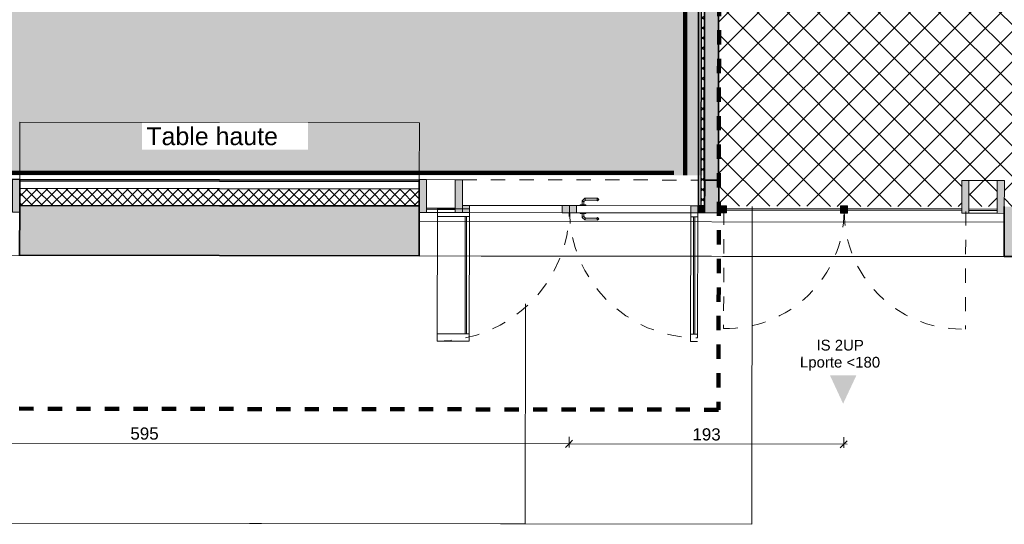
# Model space of a CAD drawing. Header units: metres. Extents: x 107 to 154, y -7 to 138.
# Tile 7 of 62: x 127.83 to 134.73, y 100.36 to 103.9. Entities that reach past the tile are written whole.
import ezdxf

# ---------------------------------------------------------------- set-up
doc = ezdxf.new("R2010")
doc.units = ezdxf.units.M
for name, pattern in [('Caché', [0.003, 0.002, -0.001]), ('Centre', [0.0125, 0.0025, -0.001875, 0.00625, -0.001875]), ('Tiret', [0.0025, 0.00125, -0.00125])]:
    doc.linetypes.add(name, pattern=pattern)
for name, color, linetype, lineweight in [('A-ANNO-DIMS', 7, 'Continuous', 20), ('A-ANNO-DIMS-50', 7, 'Continuous', 20), ('A-DETL-GENF', 7, 'Continuous', 18), ('A-DETL-HDLN', 7, 'Caché', 18), ('A-DETL-THIN', 7, 'Continuous', 18), ('A-DOOR', 7, 'Continuous', 18), ('A-FLOR', 7, 'Continuous', 18), ('A-GLAZ-CURT', 7, 'Continuous', 18), ('A-GLAZ-CWMG', 7, 'Continuous', 18), ('A-WALL', 7, 'Continuous', 18), ('C-TOPO', 7, 'Continuous', 18), ('G-ANNO-TEXT', 7, 'Continuous', 20), ('I-WALL', 7, 'Continuous', 18)]:
    doc.layers.add(name, color=color, linetype=linetype, lineweight=lineweight)
doc.layers.add('A-AREA', color=9, linetype='Tiret', lineweight=18, true_color=0x808080)
doc.layers.add('A-DETL', color=7, linetype='Continuous', lineweight=18, true_color=0x00a600)
doc.layers.add('A-WALL-PATT', color=7, linetype='Continuous', true_color=0x2a2a2a)
doc.styles.add('Arial_2', font='arial.ttf', dxfattribs={"height": 0.125})
doc.styles.add('Arial_4', font='arial.ttf', dxfattribs={"height": 0.075})
doc.styles.add('Arial_5', font='arial.ttf', dxfattribs={"height": 0.085})
doc.dimstyles.new('GRZRIG_Cotes_linéaires_-Arial_1_7_rouge', dxfattribs={"dimscale": 0.3048, "dimtxt": 0.086722, "dimasz": 0.164042, "dimexe": 0.082021, "dimexo": 0.0625, "dimgap": 8.2021e-05, "dimtad": 1, "dimdec": 0, "dimlfac": 100, "dimzin": 0, "dimdsep": 46, "dimtxsty": 'Arial_5', "dimblk1": 'OBLIQUE', "dimblk2": 'OBLIQUE', "dimsah": 1, "dimcen": 0.09, "dimdle": 0.082021, "dimazin": 0, "dimtfac": 1, "dimtdec": 4, "dimtix": 1, "dimtmove": 0, "dimatfit": 3, "dimfxl": 0.164042, "dimfxlon": 1, "dimtvp": 1, "dimtolj": 1, "dimtzin": 0, "dimarcsym": 2})
pattern_1 = [(45, (0, 0), (-0.035355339, 0.035355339), []), (135, (0, 0), (-0.035355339, -0.035355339), [])]

# ---------------------------------------------------------------- blocks, each defined once
blk = doc.blocks.new('Meneau rectangulaire - 50x180-4026080-DCE-R-1 Proj 50')
at = {"layer": 'A-GLAZ-CWMG', "true_color": 0x2a2a2a}
blk.add_hatch(color=250, dxfattribs=at).paths.add_polyline_path([(0, -0.025), (0, 0.205), (-0.05, 0.205), (-0.05, -0.025)])
at = {"layer": 'A-GLAZ-CWMG'}
for p, q in [((0, 0.205), (-0.05, 0.205)), ((-0.05, 0.205), (-0.05, -0.025)), ((0, -0.025), (0, 0.205)), ((-0.05, -0.025), (0, -0.025))]:
    blk.add_line(p, q, dxfattribs=at)
blk = doc.blocks.new('Meneau rectangulaire - 50x180-4026833-DCE-R-1 Proj 50')
at = {"layer": 'A-GLAZ-CWMG', "true_color": 0x2a2a2a}
blk.add_hatch(color=250, dxfattribs=at).paths.add_polyline_path([(0, -0.025), (0, 0.205), (-0.05, 0.205), (-0.05, -0.025)])
at = {"layer": 'A-GLAZ-CWMG'}
for p, q in [((0, 0.205), (-0.05, 0.205)), ((-0.05, 0.205), (-0.05, -0.025)), ((0, -0.025), (0, 0.205)), ((-0.05, -0.025), (0, -0.025))]:
    blk.add_line(p, q, dxfattribs=at)
blk = doc.blocks.new('Panneau système - Vitré-4026799-DCE-R-1 Proj 50')
at = {"layer": 'A-GLAZ-CURT', "true_color": 0x2a2a2a}
blk.add_hatch(color=250, dxfattribs=at).paths.add_polyline_path([(-0.0989, 0.005), (-0.0989, -0.005), (0.0989, -0.005), (0.0989, 0.005)])
at = {"layer": 'A-GLAZ-CURT'}
for p, q in [((0.0989, 0.005), (-0.0989, 0.005)), ((-0.0989, 0.005), (-0.0989, -0.005)), ((0.0989, -0.005), (0.0989, 0.005)), ((-0.0989, -0.005), (0.0989, -0.005))]:
    blk.add_line(p, q, dxfattribs=at)
blk = doc.blocks.new('Meneau rectangulaire - 50x180-4026814-DCE-R-1 Proj 50')
at = {"layer": 'A-GLAZ-CWMG'}
for p, q in [((134.4845, 102.7712), (134.6822, 102.771)), ((134.6819, 102.541), (134.4842, 102.5412))]:
    blk.add_line(p, q, dxfattribs=at)
blk = doc.blocks.new('Panneau système - Vitré-4026011-DCE-R-1 Proj 50')
at = {"layer": 'A-GLAZ-CURT', "true_color": 0x2a2a2a}
blk.add_hatch(color=250, dxfattribs=at).paths.add_polyline_path([(-0.4, 0.005), (-0.4, -0.005), (0.4, -0.005), (0.4, 0.005), (0.0294, 0.005)])
at = {"layer": 'A-GLAZ-CURT'}
for p, q in [((0.4, 0.005), (-0.4, 0.005)), ((-0.4, 0.005), (-0.4, -0.005)), ((0.4, -0.005), (0.4, 0.005)), ((-0.4, -0.005), (0.4, -0.005))]:
    blk.add_line(p, q, dxfattribs=at)
blk = doc.blocks.new('Meneau rectangulaire - 50x50-3250600-DCE-R-1 Proj 50')
at = {"layer": 'A-GLAZ-CWMG', "true_color": 0x2a2a2a}
blk.add_hatch(color=250, dxfattribs=at).paths.add_polyline_path([(-0.025, -0.025), (-0.025, 0.025), (0.025, 0.025), (0.025, -0.025)])
at = {"layer": 'A-GLAZ-CWMG'}
for p, q in [((-0.025, 0.025), (0.025, 0.025)), ((-0.025, -0.025), (-0.025, 0.025)), ((0.025, 0.025), (0.025, -0.025)), ((0.025, -0.025), (-0.025, -0.025))]:
    blk.add_line(p, q, dxfattribs=at)
blk = doc.blocks.new('Meneau rectangulaire - 180 x100-4295281-DCE-R-1 Proj 50')
at = {"layer": 'A-GLAZ-CWMG', "true_color": 0x2a2a2a}
blk.add_hatch(color=250, dxfattribs=at).paths.add_polyline_path([(-0.05, -0.025), (-0.05, 0.205), (0.05, 0.205), (0.05, -0.025)])
at = {"layer": 'A-GLAZ-CWMG'}
for p, q in [((-0.05, 0.205), (0.05, 0.205)), ((-0.05, -0.025), (-0.05, 0.205)), ((0.05, 0.205), (0.05, -0.025)), ((0.05, -0.025), (-0.05, -0.025))]:
    blk.add_line(p, q, dxfattribs=at)
blk = doc.blocks.new('OMD_1PV 2V - PV 2V 90_90-4074773-DCE-R-1 Proj 50')
at = {"layer": 'A-DOOR', "true_color": 0x2a2a2a}
h = blk.add_hatch(color=250, dxfattribs=at)
h.paths.add_polyline_path([(-0.825, 0.025), (-0.8249, -0.025), (-0.775, -0.0249), (-0.775, 0.025)])
h.paths.add_polyline_path([(0.025, 0.025), (0.0251, -0.025), (0.075, -0.025), (0.0749, 0.025)])
h = blk.add_hatch(color=250, dxfattribs=at)
h.paths.add_polyline_path([(0.075, 0.025), (0.0751, -0.025), (0.125, -0.0249), (0.125, 0.025), (0.1126, 0.025)])
h.paths.add_polyline_path([(0.775, 0.025), (0.7751, -0.025), (0.825, -0.025), (0.8247, 0.025)])
at = {"layer": 'A-DOOR'}
for p, q in [((-0.825, 0.925), (-0.775, 0.925)), ((-0.825, 0.9), (-0.825, 0)), ((-0.775, 0.925), (-0.775, 0)), ((0.775, 0), (0.775, 0.925)), ((0.775, 0.925), (1, 0.925)), ((1, 0.925), (1, 0)), ((-0.775, 0.875), (-0.825, 0.875)), ((-0.805, 0.875), (-0.805, 0.0525)), ((-0.795, 0.875), (-0.795, 0.0525)), ((1, 0.875), (0.775, 0.875)), ((0.795, 0.875), (0.795, 0.0525)), ((0.805, 0.875), (0.805, 0.0525)), ((-0.1225, 0.076), (-0.1314, 0.0671)), ((-0.0325, 0.076), (-0.1225, 0.076)), ((-0.014, 0.0575), (-0.0325, 0.076)), ((-0.775, 0.0525), (-0.825, 0.0525)), ((-0.775, 0.025), (-0.825, 0.025)), ((-0.775, 0.025), (-0.6262, 0.025)), ((-0.775, -0.025), (-0.775, 0.025)), ((-0.04, 0.025), (-0.775, 0.025)), ((-0.1314, 0.0671), (-0.1229, 0.0587)), ((-0.1176, 0.064), (-0.1229, 0.0587)), ((-0.0375, 0.064), (-0.1176, 0.064)), ((-0.04, 0.03), (0, 0.03)), ((-0.04, 0.03), (-0.04, 0.025)), ((0, 0.025), (-0.04, 0.025)), ((-0.026, 0.0525), (-0.0375, 0.064)), ((-0.026, 0.03), (-0.026, 0.0525)), ((-0.014, 0.03), (-0.014, 0.0575)), ((0, 0.025), (0, 0.03)), ((0.025, 0.025), (0, 0.025)), ((0.025, 0.025), (0.025, -0.025)), ((0.075, 0.025), (0.025, 0.025)), ((0.075, -0.025), (0.075, 0.025)), ((0.125, 0.025), (0.075, 0.025)), ((0.075, 0.025), (0.075, -0.025)), ((0.125, -0.025), (0.125, 0.025)), ((0.775, 0.025), (0.125, 0.025)), ((1, 0.0525), (0.775, 0.0525)), ((0.775, 0.025), (0.775, -0.025)), ((0.825, 0.025), (0.775, 0.025)), ((-0.825, -0.025), (-0.775, -0.025)), ((-0.775, -0.025), (-0.04, -0.025)), ((-0.1228, -0.0587), (-0.1313, -0.0672)), ((-0.1313, -0.0672), (-0.1225, -0.076)), ((-0.1175, -0.064), (-0.1228, -0.0587)), ((-0.0373, -0.064), (-0.1175, -0.064)), ((-0.04, -0.025), (0, -0.025)), ((-0.04, -0.03), (-0.04, -0.025)), ((0, -0.03), (-0.04, -0.03)), ((-0.026, -0.0527), (-0.0373, -0.064)), ((-0.0324, -0.076), (-0.014, -0.0577)), ((-0.026, -0.03), (-0.026, -0.0527)), ((-0.014, -0.0577), (-0.014, -0.03)), ((0, -0.03), (0, -0.025)), ((0, -0.025), (0.025, -0.025)), ((0.025, -0.025), (0.075, -0.025)), ((0.075, -0.025), (0.125, -0.025)), ((0.125, -0.025), (0.775, -0.025)), ((1, 0), (0.775, 0)), ((0.775, -0.025), (0.825, -0.025)), ((-0.1225, -0.076), (-0.0324, -0.076))]:
    blk.add_line(p, q, dxfattribs=at)
at = {"layer": 'A-DOOR', "linetype": 'Tiret'}
for centre, radius, start, end in [((-0.825, 0), 0.9, 360, 90), ((1, 0), 0.925, 90, 180)]:
    blk.add_arc(centre, radius, start, end, dxfattribs=at)
at = {"layer": 'A-DOOR'}
for points in [[(-0.1225, 0.076), (-0.122, 0.0747), (-0.1209, 0.072), (-0.1192, 0.0679), (-0.1181, 0.0653), (-0.1176, 0.064)], [(-0.0325, 0.076), (-0.033, 0.0747), (-0.0342, 0.072), (-0.0358, 0.0679), (-0.037, 0.0653), (-0.0375, 0.064)], [(-0.014, 0.0575), (-0.0153, 0.0569), (-0.018, 0.0558), (-0.022, 0.0541), (-0.0247, 0.053), (-0.026, 0.0525)], [(-0.1175, -0.064), (-0.1181, -0.0653), (-0.1192, -0.068), (-0.1209, -0.0721), (-0.122, -0.0747), (-0.1225, -0.076)], [(-0.0373, -0.064), (-0.0368, -0.0653), (-0.0357, -0.068), (-0.034, -0.0721), (-0.0329, -0.0747), (-0.0324, -0.076)], [(-0.026, -0.0527), (-0.0247, -0.0532), (-0.022, -0.0543), (-0.018, -0.056), (-0.0153, -0.0571), (-0.014, -0.0577)]]:
    blk.add_open_spline(points, degree=3, dxfattribs=at)
blk = doc.blocks.new('Meneau rectangulaire - 50x50-4035749-DCE-R-1 Proj 50')
at = {"layer": 'A-GLAZ-CWMG', "true_color": 0x2a2a2a}
blk.add_hatch(color=250, dxfattribs=at).paths.add_polyline_path([(-0.025, -0.025), (-0.025, 0.025), (0.025, 0.025), (0.025, -0.025)])
at = {"layer": 'A-GLAZ-CWMG'}
for p, q in [((-0.025, 0.025), (0.025, 0.025)), ((-0.025, -0.025), (-0.025, 0.025)), ((0.025, 0.025), (0.025, -0.025)), ((0.025, -0.025), (-0.025, -0.025))]:
    blk.add_line(p, q, dxfattribs=at)
blk = doc.blocks.new('Panneau système - Vitré-4046441-DCE-R-1 Proj 50')
at = {"layer": 'A-GLAZ-CURT', "true_color": 0x2a2a2a}
blk.add_hatch(color=250, dxfattribs=at).paths.add_polyline_path([(-0.1011, 0.005), (-0.1011, -0.005), (0.1011, -0.005), (0.1011, 0.005), (0.0415, 0.005)])
at = {"layer": 'A-GLAZ-CURT'}
for p, q in [((0.1011, 0.005), (-0.1011, 0.005)), ((-0.1011, 0.005), (-0.1011, -0.005)), ((0.1011, -0.005), (0.1011, 0.005)), ((-0.1011, -0.005), (0.1011, -0.005))]:
    blk.add_line(p, q, dxfattribs=at)
blk = doc.blocks.new('Meneau rectangulaire - 50x180-4026016-DCE-R-1 Proj 50')
at = {"layer": 'A-GLAZ-CWMG', "true_color": 0x2a2a2a}
blk.add_hatch(color=250, dxfattribs=at).paths.add_polyline_path([(-0.025, -0.025), (-0.025, 0.205), (0.025, 0.205), (0.025, -0.025)])
at = {"layer": 'A-GLAZ-CWMG'}
for p, q in [((-0.025, 0.205), (0.025, 0.205)), ((-0.025, -0.025), (-0.025, 0.205)), ((0.025, 0.205), (0.025, -0.025)), ((0.025, -0.025), (-0.025, -0.025))]:
    blk.add_line(p, q, dxfattribs=at)
blk = doc.blocks.new('Meneau rectangulaire - 50x180-4026775-DCE-R-1 Proj 50')
at = {"layer": 'A-GLAZ-CWMG'}
for p, q in [((130.6822, 102.7768), (130.8845, 102.7765)), ((130.8842, 102.5465), (130.6819, 102.5468))]:
    blk.add_line(p, q, dxfattribs=at)
blk = doc.blocks.new('Meneau rectangulaire - 50x180-4046443-DCE-R-1 Proj 50')
at = {"layer": 'A-GLAZ-CWMG', "true_color": 0x2a2a2a}
blk.add_hatch(color=250, dxfattribs=at).paths.add_polyline_path([(-0.05, -0.025), (-0.05, 0.205), (0, 0.205), (0, -0.025)])
at = {"layer": 'A-GLAZ-CWMG'}
for p, q in [((-0.05, 0.205), (0, 0.205)), ((-0.05, -0.025), (-0.05, 0.205)), ((0, 0.205), (0, -0.025)), ((0, -0.025), (-0.05, -0.025))]:
    blk.add_line(p, q, dxfattribs=at)
blk = doc.blocks.new('Meneau rectangulaire - 50x50-4038580-DCE-R-1 Proj 50')
at = {"layer": 'A-GLAZ-CWMG', "true_color": 0x2a2a2a}
blk.add_hatch(color=250, dxfattribs=at).paths.add_polyline_path([(-0.025, -0.025), (-0.025, 0.025), (0.025, 0.025), (0.025, -0.025)])
at = {"layer": 'A-GLAZ-CWMG'}
for p, q in [((-0.025, 0.025), (0.025, 0.025)), ((-0.025, -0.025), (-0.025, 0.025)), ((0.025, 0.025), (0.025, -0.025)), ((0.025, -0.025), (-0.025, -0.025))]:
    blk.add_line(p, q, dxfattribs=at)
blk = doc.blocks.new('DIMBLOCK2-DCE-R-1 Proj 50')
at = {"layer": 'A-ANNO-DIMS-50', "color": 1, "true_color": 0xff0000}
for p, q in [((131.6818, 100.9269), (131.6819, 100.9769)), ((131.6818, 100.9269), (131.7068, 100.9518)), ((133.6068, 100.9241), (133.6069, 100.9741)), ((133.6068, 100.9241), (133.6318, 100.949)), ((131.6818, 100.9269), (131.6568, 100.9019)), ((133.6318, 100.924), (131.6818, 100.9269)), ((131.6818, 100.9269), (131.6818, 100.9019)), ((133.6068, 100.9241), (133.5818, 100.8991)), ((133.6068, 100.9241), (133.6068, 100.8991))]:
    blk.add_line(p, q, dxfattribs=at)
at = {"layer": 'A-ANNO-DIMS-50', "color": 0, "insert": (132.5464, 101.036), "char_height": 0.085, "width": 0.23535, "attachment_point": 1, "rotation": 359.91587, "line_spacing_factor": 0.941778, "style": 'Arial_5'}
blk.add_mtext('193', dxfattribs=at)
blk = doc.blocks.new('_Oblique')
at = {"color": 0, "linetype": 'ByBlock', "lineweight": -2}
blk.add_line((-0.5, -0.5), (0.5, 0.5), dxfattribs=at)
blk = doc.blocks.new('DIMBLOCK3-DCE-R-1 Proj 50')
at = {"layer": 'A-ANNO-DIMS-50', "color": 1, "true_color": 0xff0000}
for p, q in [((125.7293, 100.9356), (125.7294, 100.9856)), ((125.7293, 100.9356), (125.7544, 100.9606)), ((131.6818, 100.9269), (131.6819, 100.9769)), ((131.6818, 100.9269), (131.7068, 100.9518)), ((125.7293, 100.9356), (125.7043, 100.9107)), ((131.6818, 100.9269), (125.7293, 100.9356)), ((125.7293, 100.9356), (125.7293, 100.9106)), ((131.6818, 100.9269), (131.6568, 100.9019)), ((131.6818, 100.9269), (131.6818, 100.9019))]:
    blk.add_line(p, q, dxfattribs=at)
at = {"layer": 'A-ANNO-DIMS-50', "color": 0, "insert": (128.6077, 101.0418), "char_height": 0.085, "width": 0.23535, "attachment_point": 1, "rotation": 359.91587, "line_spacing_factor": 0.941778, "style": 'Arial_5'}
blk.add_mtext('595', dxfattribs=at)

msp = doc.modelspace()

# ---------------------------------------------------------------- hatches: boundary and pattern name
at = {"layer": 'A-DETL-GENF', "true_color": 0x808080}
h = msp.add_hatch(dxfattribs=at)
h.set_pattern_fill('FP_14', color=8, style=0, pattern_type=2)
h.set_pattern_definition([(45, (0, 0), (-0.10606602, 0.10606602), []), (135, (0, 0), (-0.10606602, -0.10606602), [])])
h.paths.add_polyline_path([(139.4207, 102.5827), (139.4207, 105.8676), (136.4537, 105.8713), (136.4515, 105.0462), (136.2515, 105.0462), (136.2514, 104.9867), (136.1814, 104.9869), (136.1814, 105.0019), (136.1514, 105.0019), (136.1537, 106.0017), (136.1507, 106.0017), (136.1507, 106.0467), (136.1807, 106.0467), (136.1807, 106.0616), (136.2507, 106.0616), (136.2507, 106.0016), (139.4207, 105.9978), (139.4207, 107.2476), (137.6577, 107.2498), (137.6579, 107.4198), (139.4207, 107.4176), (139.4207, 108.6676), (138.0495, 108.6693), (136.7325, 107.501), (136.2525, 107.5016), (136.2525, 107.4916), (136.1825, 107.4916), (136.1825, 107.5066), (136.1525, 107.5067), (136.1526, 107.6017), (136.6952, 107.6016), (138.0453, 108.7993), (139.4207, 108.7977), (139.4207, 111.4677), (138.9479, 111.4682), (138.948, 111.5682), (139.4207, 111.5677), (139.4207, 114.6781), (145.2207, 114.6781), (145.2207, 117.0755), (144.2998, 117.0766), (144.2986, 116.0516), (144.7485, 116.0511), (144.7477, 115.3436), (144.7177, 115.3436), (144.7176, 115.3286), (144.6476, 115.3287), (144.6484, 115.9512), (144.1984, 115.9518), (144.2013, 118.2768), (144.6513, 118.2768), (144.6521, 118.8987), (144.7221, 118.8986), (144.7221, 118.8836), (144.7521, 118.8836), (144.7512, 118.1761), (144.3012, 118.1762), (144.2999, 117.1766), (145.2207, 117.1755), (145.2207, 119.8755), (144.8033, 119.876), (144.8032, 119.776), (144.7532, 119.776), (144.7531, 119.7286), (144.7231, 119.7286), (144.7231, 119.7136), (144.6531, 119.7137), (144.6531, 119.7762), (144.6032, 119.7763), (144.6035, 120.0763), (144.6535, 120.0763), (144.6536, 120.1387), (144.7236, 120.1386), (144.7236, 120.1236), (144.7536, 120.1236), (144.7535, 120.0761), (144.8035, 120.076), (144.8035, 119.976), (145.2207, 119.976), (145.2207, 122.6755), (144.3067, 122.6766), (144.3055, 121.6766), (144.7555, 121.6761), (144.7546, 120.9686), (144.7246, 120.9686), (144.7246, 120.9536), (144.6546, 120.9537), (144.6554, 121.5762), (144.2054, 121.5768), (144.2082, 123.8768), (144.6582, 123.8768), (144.6589, 124.4687), (144.7289, 124.4686), (144.7289, 124.4536), (144.7589, 124.4536), (144.7581, 123.7761), (144.3081, 123.7762), (144.3068, 122.7766), (145.2207, 122.7755), (145.2207, 125.5755), (144.8103, 125.576), (144.8101, 125.376), (144.7601, 125.376), (144.76, 125.2986), (144.73, 125.2986), (144.7299, 125.2836), (144.6599, 125.2837), (144.66, 125.3762), (144.4801, 125.3764), (144.4836, 128.2614), (144.0236, 128.262), (144.0237, 128.332), (144.0387, 128.332), (144.0387, 128.362), (144.0837, 128.362), (144.0838, 128.3919), (144.4838, 128.3919), (144.4872, 131.2114), (144.5172, 131.2114), (144.5173, 131.2564), (144.5473, 131.2564), (144.5473, 131.2713), (144.6173, 131.2713), (144.6173, 131.2263), (144.8173, 131.226), (144.817, 131.026), (144.617, 131.0263), (144.6104, 125.6763), (145.2207, 125.676), (145.2207, 134.4405), (145.0012, 134.4407), (145.0016, 134.4309), (145.0112, 134.4308), (145.0111, 134.4258), (144.9711, 134.4258), (144.9711, 134.3859), (145.0111, 134.3858), (145.0111, 134.3808), (144.9511, 134.3809), (144.9511, 134.4309), (144.6212, 134.4309), (144.6191, 132.7013), (144.5491, 132.7013), (144.5491, 132.7163), (144.5191, 132.7164), (144.5191, 132.7614), (144.4892, 132.7614), (144.4902, 133.6088), (143.6714, 132.792), (143.6448, 132.8187), (142.6322, 131.809), (142.659, 131.7821), (142.1473, 131.2717), (142.1449, 129.3368), (142.0749, 129.3369), (142.0749, 129.3519), (142.0449, 129.3519), (142.0449, 129.3969), (142.015, 129.3968), (142.015, 129.3945), (141.8225, 129.3947), (141.8226, 129.4647), (141.8376, 129.4647), (141.8376, 129.4947), (141.8826, 129.4946), (141.8826, 129.4646), (142.0151, 129.4646), (142.017, 131.0295), (141.817, 131.0297), (141.817, 131.0584), (140.6171, 131.0613), (140.6162, 130.3662), (140.5662, 130.3663), (140.5671, 131.0615), (139.8671, 131.0632), (139.8659, 130.1446), (139.7959, 130.1447), (139.7959, 130.1597), (139.7659, 130.1597), (139.766, 130.2047), (139.796, 130.2047), (139.7971, 131.0633), (138.9971, 131.0653), (138.9951, 129.4682), (139.7951, 129.4672), (139.7951, 129.4697), (139.7651, 129.4697), (139.7651, 129.5147), (139.7951, 129.5147), (139.7952, 129.5297), (139.8652, 129.5296), (139.8651, 129.4671), (140.9476, 129.4658), (140.9476, 129.4958), (140.9926, 129.4957), (140.9926, 129.4657), (141.0076, 129.4657), (141.0075, 129.3957), (138.995, 129.3982), (138.9949, 129.2807), (138.9249, 129.2808), (138.9249, 129.2958), (138.8949, 129.2958), (138.8949, 129.3408), (138.9249, 129.3408), (138.9249, 129.3983), (138.055, 129.3993), (138.0552, 129.5318), (138.1252, 129.5318), (138.1252, 129.5168), (138.1551, 129.5167), (138.1551, 129.4717), (138.1251, 129.4717), (138.1251, 129.4693), (138.9251, 129.4683), (138.9271, 131.0655), (138.1271, 131.0674), (138.126, 130.2068), (138.156, 130.2067), (138.1559, 130.1617), (138.1259, 130.1617), (138.1259, 130.1468), (138.0559, 130.1468), (138.0571, 131.0676), (136.6427, 131.0711), (136.6381, 128.4011), (138.9238, 128.3983), (138.9238, 128.4058), (138.8938, 128.4058), (138.8938, 128.4508), (138.9238, 128.4508), (138.9239, 128.4658), (138.9939, 128.4657), (138.9938, 128.3982), (142.0138, 128.3945), (142.0139, 128.462), (142.0439, 128.462), (142.0439, 128.5069), (142.0739, 128.5069), (142.0739, 128.5219), (142.1439, 128.5218), (142.1439, 128.3943), (142.5338, 128.3938), (142.5338, 128.3638), (142.5787, 128.3638), (142.5787, 128.3338), (142.5937, 128.3338), (142.5936, 128.2638), (142.1436, 128.2643), (142.1435, 128.2043), (142.0735, 128.2044), (142.0735, 128.2194), (142.0436, 128.2194), (142.0436, 128.2644), (136.6379, 128.2711), (136.628, 122.5136), (142.0065, 122.507), (142.007, 122.8845), (142.037, 122.8845), (142.037, 122.9294), (142.067, 122.9294), (142.067, 122.9444), (142.1371, 122.9443), (142.1358, 121.9243), (142.0658, 121.9244), (142.0658, 121.9394), (142.0358, 121.9394), (142.0358, 121.9844), (142.0059, 121.9845), (142.0059, 122.407), (136.6278, 122.4136), (136.6179, 116.6561), (142.0293, 116.6494), (142.0332, 119.7794), (141.8032, 119.7797), (141.8035, 120.0797), (142.0035, 120.0795), (142.004, 120.4345), (142.034, 120.4345), (142.034, 120.4794), (142.064, 120.4794), (142.064, 120.4944), (142.134, 120.4943), (142.1292, 116.5493), (136.6178, 116.5561), (136.6123, 113.3711), (137.2503, 113.3703), (137.2481, 111.5703), (137.448, 111.5701), (137.4479, 111.4701), (136.609, 111.4711), (136.608, 110.8861), (136.5883, 110.8861), (136.5833, 108.9951), (136.5844, 108.5859), (133.9222, 108.5928), (133.9208, 107.4306), (133.9191, 107.4306), (133.9152, 105.9307), (133.919, 105.9306), (133.9188, 105.8206), (132.731, 105.8221), (132.7307, 105.1787), (132.7296, 102.7738), (132.7345, 102.7738), (132.7345, 102.5938), (132.7843, 102.5937), (132.7843, 102.5908), (133.5843, 102.5898), (133.5843, 102.5926), (133.6343, 102.5925), (133.6343, 102.5898), (134.4343, 102.5888), (134.4345, 102.7713), (134.4845, 102.7712), (134.4845, 102.5887), (134.682, 102.5885), (134.6822, 102.771), (134.7322, 102.7709), (134.7322, 102.5884), (136.1451, 102.5867), (136.1476, 103.5419), (136.1776, 103.5419), (136.1777, 103.5569), (136.2477, 103.5567), (136.2477, 103.4967), (136.4475, 103.4962), (136.4451, 102.5863), (138.3415, 102.584)])
h.paths.add_polyline_path([(114.672, 102.618), (114.6771, 106.103), (111.8034, 106.1067), (108.3438, 106.1109), (108.3438, 106.1409), (108.2988, 106.141), (108.2988, 106.171), (108.2839, 106.171), (108.2839, 106.241), (109.2073, 106.2399), (109.2152, 111.6349), (109.2631, 111.6348), (109.2644, 112.7098), (109.2944, 112.7098), (109.2945, 112.7548), (109.3245, 112.7548), (109.3245, 112.7697), (109.3945, 112.7697), (109.3932, 111.6947), (109.5932, 111.6944), (109.5932, 111.6344), (114.6931, 111.6281), (114.6964, 114.2981), (109.5964, 114.3044), (109.5963, 114.2694), (109.3963, 114.2696), (109.3963, 114.1996), (109.3263, 114.1997), (109.3263, 114.2147), (109.2963, 114.2148), (109.2963, 114.2598), (109.2663, 114.2598), (109.268, 115.6173), (109.338, 115.6172), (109.338, 115.6022), (109.368, 115.6022), (109.368, 115.5572), (109.3979, 115.5571), (109.3966, 114.4696), (109.5966, 114.4694), (109.5966, 114.4344), (111.5465, 114.432), (111.5469, 114.732), (113.3569, 114.7298), (113.3569, 114.4298), (114.6965, 114.4281), (114.7171, 131.0981), (109.6171, 131.1044), (109.617, 131.0694), (109.417, 131.0696), (109.4136, 128.2396), (109.3836, 128.2396), (109.3835, 128.1947), (109.3535, 128.1947), (109.3535, 128.1797), (109.2835, 128.1798), (109.2871, 131.1048), (106.9471, 131.1072), (106.9453, 129.6927), (106.8753, 129.6928), (106.8753, 129.7078), (106.8454, 129.7079), (106.8454, 129.7529), (106.8154, 129.7529), (106.817, 131.0728), (106.617, 131.0731), (106.6173, 131.2731), (106.7673, 131.2731), (106.7698, 133.2929), (106.6099, 133.2928), (106.6099, 128.4381), (106.8138, 128.4378), (106.8143, 128.8179), (106.8443, 128.8179), (106.8443, 128.8629), (106.8743, 128.8629), (106.8743, 128.8778), (106.9443, 128.8777), (106.9423, 127.1927), (106.8723, 127.1928), (106.8723, 127.2078), (106.8423, 127.2079), (106.8423, 127.2529), (106.8123, 127.2529), (106.8136, 128.3078), (106.6099, 128.3078), (106.6105, 125.7231), (106.8105, 125.7228), (106.8112, 126.3179), (106.8412, 126.3179), (106.8412, 126.3629), (106.8712, 126.3629), (106.8712, 126.3778), (106.9413, 126.3777), (106.9388, 124.3927), (106.8688, 124.3928), (106.8688, 124.4078), (106.8388, 124.4079), (106.8388, 124.4529), (106.8089, 124.4529), (106.8101, 125.4228), (106.6101, 125.4231), (106.6099, 125.3957), (106.6099, 122.9231), (106.807, 122.9228), (106.8077, 123.5179), (106.8377, 123.5179), (106.8378, 123.5629), (106.8678, 123.5629), (106.8678, 123.5778), (106.9378, 123.5777), (106.9365, 122.5077), (106.6099, 122.5077), (106.6099, 117.3234), (106.9301, 117.3227), (106.929, 116.4027), (106.859, 116.4028), (106.859, 116.4178), (106.829, 116.4178), (106.829, 116.4628), (106.799, 116.4629), (106.7997, 117.0232), (106.6099, 117.0232), (106.6099, 111.6981), (106.7932, 111.6979), (106.7939, 112.2729), (106.8239, 112.2729), (106.8239, 112.3179), (106.8539, 112.3179), (106.8539, 112.3328), (106.924, 112.3328), (106.9181, 107.5477), (106.8481, 107.5478), (106.8481, 107.5628), (106.8181, 107.5629), (106.8181, 107.6079), (106.7881, 107.6079), (106.7929, 111.4479), (106.6099, 111.4479), (106.6099, 106.0731), (106.7862, 106.0729), (106.787, 106.6729), (106.817, 106.6729), (106.817, 106.7179), (106.847, 106.7179), (106.847, 106.7328), (106.9171, 106.7327), (106.917, 106.2427), (107.4689, 106.242), (107.4689, 106.172), (107.4539, 106.172), (107.4538, 106.142), (107.4088, 106.142), (107.4088, 106.1121), (106.9163, 106.1127), (106.9162, 106.0179), (106.9135, 103.8302), (106.8435, 103.8303), (106.8435, 103.8453), (106.8135, 103.8453), (106.8135, 103.8903), (106.7835, 103.8904), (106.786, 105.8729), (106.6099, 105.8729), (106.6099, 102.625), (106.782, 102.6248), (106.7824, 102.9554), (106.8124, 102.9554), (106.8125, 103.0003), (106.8425, 103.0003), (106.8425, 103.0153), (106.9125, 103.0152), (106.9125, 102.6247), (113.8492, 102.6187)])
h.paths.add_polyline_path([(109.586, 105.8694), (109.386, 105.8697), (109.3864, 106.0697), (109.5862, 106.0694)])
h.paths.add_polyline_path([(138.0708, 106.0519), (138.0704, 106.0529), (138.0709, 106.0529)])
h.paths.add_polyline_path([(138.0723, 107.1919), (138.0719, 107.1929), (138.0723, 107.1929)])
h.paths.add_polyline_path([(137.198, 111.5704), (137.1981, 111.6204), (137.2081, 111.6204), (137.209, 112.3204), (137.199, 112.3204), (137.199, 112.3704), (136.6106, 112.3711), (136.6092, 111.5711), (137.0921, 111.5705)])
h.paths.add_polyline_path([(137.1991, 112.4704), (137.1992, 112.5204), (137.2092, 112.5204), (137.2101, 113.2204), (137.2001, 113.2204), (137.2001, 113.2704), (136.6121, 113.2711), (136.6107, 112.4711), (137.1491, 112.4705)])
h.paths.add_polyline_path([(113.2346, 112.8799), (110.3846, 112.8834), (110.3848, 113.0534), (112.619, 113.0507), (112.619, 113.048), (112.6304, 113.048), (112.6292, 113.0507), (113.2348, 113.0499)])
h.paths.add_polyline_path([(110.7937, 113.1028), (110.7933, 113.1039), (110.7937, 113.1039)])
h.paths.add_polyline_path([(106.925, 113.1478), (106.855, 113.1478), (106.855, 113.1628), (106.825, 113.1629), (106.825, 113.2079), (106.795, 113.2079), (106.7964, 114.3079), (106.7489, 114.3079), (106.7489, 114.3379), (106.7339, 114.3379), (106.734, 114.4079), (106.7965, 114.4079), (106.7979, 115.5279), (106.8279, 115.5279), (106.8279, 115.5728), (106.8579, 115.5728), (106.858, 115.5878), (106.928, 115.5877), (106.925, 113.1628)])
h.paths.add_polyline_path([(110.7951, 114.2428), (110.7947, 114.2439), (110.7951, 114.2439)])
h.paths.add_polyline_path([(113.3065, 114.4298), (113.3065, 114.6798), (111.5968, 114.6819), (111.5968, 114.4319), (112.9087, 114.4303)])
h.paths.add_polyline_path([(109.339, 116.4322), (109.269, 116.4323), (109.2777, 123.4973), (109.3477, 123.4972), (109.3477, 123.4822), (109.3777, 123.4822), (109.3777, 123.4372), (109.4076, 123.4371), (109.407, 122.9196), (109.607, 122.9194), (109.6066, 122.6194), (109.4066, 122.6196), (109.4001, 117.3196), (109.6001, 117.3194), (109.5997, 117.0194), (109.3997, 117.0196), (109.3991, 116.4921), (109.3691, 116.4921), (109.369, 116.4472), (109.339, 116.4472), (109.339, 116.4323)])
h.paths.add_polyline_path([(142.1381, 123.7593), (142.0681, 123.7594), (142.0681, 123.7744), (142.0381, 123.7744), (142.0381, 123.8194), (142.0081, 123.8195), (142.0101, 125.3795), (141.8101, 125.3797), (141.8104, 125.6797), (142.0104, 125.6795), (142.0117, 126.7145), (142.0417, 126.7145), (142.0418, 126.7594), (142.0718, 126.7594), (142.0718, 126.7744), (142.1418, 126.7743), (142.1381, 123.7744)])
h.paths.add_polyline_path([(109.3487, 124.3122), (109.2787, 124.3123), (109.2812, 126.3498), (109.3512, 126.3497), (109.3512, 126.3347), (109.3812, 126.3347), (109.3812, 126.2897), (109.4112, 126.2896), (109.4104, 125.7196), (109.6104, 125.7194), (109.6101, 125.4194), (109.4101, 125.4196), (109.4088, 124.3721), (109.3788, 124.3721), (109.3787, 124.3272), (109.3487, 124.3272), (109.3487, 124.3122)])
h.paths.add_polyline_path([(106.7699, 133.3629), (106.7712, 134.4663), (106.6099, 134.4662), (106.6099, 133.3631)])
at = {"layer": 'A-DETL-GENF', "true_color": 0x9fff9f}
h = msp.add_hatch(color=81, dxfattribs=at)
h.paths.add_polyline_path([(132.6087, 102.8075), (132.6168, 102.8075), (132.6168, 106.5298), (128.2404, 106.5298), (128.2432, 108.4774), (127.893, 108.478), (127.8969, 110.7736), (123.4214, 110.7802), (123.4175, 108.4821), (123.1226, 108.4826), (123.1197, 106.5298), (121.0521, 106.5298), (121.0521, 102.8075), (132.6085, 102.8075)])
h.paths.add_polyline_path([(132.5352, 105.7073), (132.5352, 105.7073), (132.5352, 105.7819)])
h.paths.add_polyline_path([(132.5351, 105.5393), (132.5351, 105.5393), (132.5351, 105.6311)])
h.paths.add_polyline_path([(132.5257, 105.7073), (132.5257, 105.7073), (132.5257, 105.7819)])
h.paths.add_polyline_path([(132.5256, 105.5393), (132.5256, 105.5393), (132.5256, 105.6311)])
h.paths.add_polyline_path([(132.5083, 105.6476), (132.5083, 105.6476), (132.5139, 105.6476)])
h.paths.add_polyline_path([(132.5302, 105.7073), (132.5302, 105.7073), (132.5303, 105.7819)])
h.paths.add_polyline_path([(132.5084, 105.8156), (132.5084, 105.8156), (132.514, 105.8156)])
h.paths.add_polyline_path([(132.5535, 105.8753), (132.5535, 105.8753), (132.5534, 105.8753)])
at = {"layer": 'A-DETL-GENF', "true_color": 0x004000}
msp.add_hatch(color=98, dxfattribs=at).paths.add_polyline_path([(133.6024, 101.208), (133.6956, 101.4072), (133.5097, 101.4075)])
at = {"layer": 'A-WALL-PATT', "lineweight": 18, "true_color": 0x7e7e7e}
h = msp.add_hatch(dxfattribs=at)
h.set_pattern_fill('FP_2', color=8, style=0, pattern_type=2)
h.set_pattern_definition(pattern_1)
h.paths.add_polyline_path([(132.6305, 102.594), (132.6323, 105.9222), (132.6103, 105.9223), (132.6085, 102.594)])
at = {"layer": 'A-WALL-PATT', "lineweight": 18}
msp.add_hatch(color=256, dxfattribs=at).paths.add_polyline_path([(132.7296, 102.7738), (132.731, 105.9221), (132.631, 105.9222), (132.6296, 102.7739)])
at = {"layer": 'A-WALL-PATT', "true_color": 0xc0c0c0}
h = msp.add_hatch(color=9, dxfattribs=at)
h.paths.add_polyline_path([(130.6322, 102.7612), (130.6322, 102.7742), (127.8322, 102.7783), (127.8322, 102.7653), (128.3284, 102.7646)])
h.paths.add_polyline_path([(123.7322, 102.7714), (123.7322, 102.7844), (120.9321, 102.7885), (120.9321, 102.7755), (123.502, 102.7717)])
at = {"layer": 'A-WALL-PATT', "lineweight": 18, "true_color": 0x7e7e7e}
h = msp.add_hatch(dxfattribs=at)
h.set_pattern_fill('FP_2', color=8, style=0, pattern_type=2)
h.set_pattern_definition(pattern_1)
h.paths.add_polyline_path([(130.632, 102.5912), (130.6321, 102.7112), (127.8321, 102.7153), (127.832, 102.5953), (128.3284, 102.5946)])
h.paths.add_polyline_path([(123.732, 102.6014), (123.7322, 102.7214), (120.932, 102.7255), (120.9319, 102.6055), (123.502, 102.6017)])
at = {"layer": 'A-WALL-PATT'}
h = msp.add_hatch(color=256, dxfattribs=at)
h.paths.add_polyline_path([(139.4207, 102.2326), (139.4207, 102.5826), (138.332, 102.584), (138.332, 102.234)])
h.paths.add_polyline_path([(137.0318, 102.2356), (137.0318, 102.5856), (134.732, 102.5884), (134.7315, 102.2384), (136.4451, 102.2363)])
h.paths.add_polyline_path([(130.6315, 102.2435), (130.632, 102.5935), (127.832, 102.5969), (127.8315, 102.2469), (128.3284, 102.2463)])
h.paths.add_polyline_path([(123.7315, 102.252), (123.732, 102.602), (120.9319, 102.6054), (120.9315, 102.2554), (123.502, 102.2523)])
h.paths.add_polyline_path([(116.8316, 102.2605), (116.8316, 102.6105), (114.332, 102.6131), (114.3315, 102.2636), (116.2624, 102.2612)])
h.paths.add_polyline_path([(113.0319, 102.2652), (113.0323, 102.6152), (111.532, 102.617), (111.5316, 102.267)])
h.paths.add_polyline_path([(110.2319, 102.2686), (110.2319, 102.6186), (108.732, 102.6205), (108.732, 102.2705)])
h.paths.add_polyline_path([(107.4319, 102.2721), (107.4319, 102.6221), (106.6099, 102.6229), (106.6099, 102.2731), (106.912, 102.2727)])

# ---------------------------------------------------------------- linework, layer by layer
at = {"layer": 'A-AREA'}
for p, q in [((123.7322, 102.7854), (127.8322, 102.7803)), ((130.9345, 102.7763), (132.5886, 102.7739)), ((132.6306, 102.7738), (132.6345, 102.7738))]:
    msp.add_line(p, q, dxfattribs=at)
at = {"layer": 'A-DETL', "color": 1, "lineweight": 211, "true_color": 0xff0000}
for p, q in [((132.4957, 102.8075), (132.4957, 106.0075)), ((116.1158, 102.8242), (132.4158, 102.8242))]:
    msp.add_line(p, q, dxfattribs=at)
at = {"layer": 'A-DETL', "color": 1, "linetype": 'Centre', "lineweight": 100, "true_color": 0xff0000}
for p, q in [((132.7359, 105.8223), (132.7291, 101.1661)), ((132.7291, 101.1661), (114.7199, 101.1926))]:
    msp.add_line(p, q, dxfattribs=at)
at = {"layer": 'A-DETL-HDLN'}
for p, q in [((132.7668, 102.5593), (132.7647, 101.7345)), ((134.4618, 102.5549), (134.4597, 101.7299))]:
    msp.add_line(p, q, dxfattribs=at)
for centre, start, end in [((132.7843, 102.5593), 268.6353, 359.76735), ((134.4343, 102.555), 179.93417, 269.85076)]:
    msp.add_arc(centre, 0.825, start, end, dxfattribs=at)
at = {"layer": 'A-DETL-THIN'}
msp.add_line((132.731, 105.8221), (132.7295, 102.5909), dxfattribs=at)
at = {"layer": 'A-FLOR'}
for p, q in [((127.8328, 103.1783), (127.8322, 102.7783)), ((130.6329, 103.1742), (127.8328, 103.1783)), ((130.6324, 102.7769), (130.6329, 103.1742)), ((130.6318, 102.4835), (134.7318, 102.4784))]:
    msp.add_line(p, q, dxfattribs=at)
at = {"layer": 'A-WALL', "lineweight": 25}
for p, q in [((132.6085, 102.594), (132.6103, 105.9223)), ((130.6322, 102.7612), (127.8322, 102.7653)), ((130.6321, 102.7112), (127.8321, 102.7153))]:
    msp.add_line(p, q, dxfattribs=at)
at = {"layer": 'A-WALL', "lineweight": 35}
for p, q in [((132.631, 105.9222), (132.6296, 102.7739)), ((132.7296, 102.7738), (132.731, 105.8221)), ((132.6296, 102.7739), (132.7296, 102.7738)), ((127.832, 102.5969), (127.8315, 102.2469)), ((130.632, 102.5935), (127.832, 102.5969)), ((130.632, 102.5935), (130.6315, 102.2435)), ((134.732, 102.5884), (134.7315, 102.2384)), ((127.8315, 102.2469), (130.6315, 102.2435)), ((137.0318, 102.2356), (134.7315, 102.2384))]:
    msp.add_line(p, q, dxfattribs=at)
at = {"layer": 'A-WALL'}
for p, q in [((130.6318, 102.4835), (134.7318, 102.4784)), ((134.7315, 102.2384), (130.6315, 102.2435))]:
    msp.add_line(p, q, dxfattribs=at)
at = {"layer": 'C-TOPO'}
for p, q in [((132.756, 102.2393), (127.1247, 102.2463)), ((133.0595, 102.2389), (132.756, 102.2393)), ((133.0595, 102.2389), (136.3453, 102.2349))]:
    msp.add_line(p, q, dxfattribs=at)
at = {"layer": 'G-ANNO-TEXT'}
for p, q in [((132.9648, 102.5893), (132.9616, 100.3638)), ((131.3762, 101.9062), (131.3739, 100.3661)), ((132.9616, 100.3638), (126.5663, 100.3732)), ((131.3739, 100.3661), (126.5663, 100.3732))]:
    msp.add_line(p, q, dxfattribs=at)
at = {"layer": 'I-WALL', "lineweight": 35}
for p, q in [((132.5903, 105.9223), (132.5885, 102.594)), ((132.6305, 102.594), (132.6323, 105.9222)), ((127.8322, 102.7783), (127.832, 102.5953)), ((130.6322, 102.7742), (127.8322, 102.7783)), ((130.632, 102.5912), (130.6322, 102.7742)), ((127.832, 102.5953), (130.632, 102.5912)), ((132.5885, 102.594), (132.6305, 102.594))]:
    msp.add_line(p, q, dxfattribs=at)

# ---------------------------------------------------------------- block references
at = {"layer": 'A-DOOR', "rotation": 179.9158716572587}
msp.add_blockref('OMD_1PV 2V - PV 2V 90_90-4074773-DCE-R-1 Proj 50', (131.7592, 102.5703), dxfattribs=at)
at = {"layer": 'A-GLAZ-CURT', "rotation": 179.9158716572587}
for name, p in [('Panneau système - Vitré-4046441-DCE-R-1 Proj 50', (130.7831, 102.5717)), ('Panneau système - Vitré-4026011-DCE-R-1 Proj 50', (133.1842, 102.5682)), ('Panneau système - Vitré-4026011-DCE-R-1 Proj 50', (134.0342, 102.5669)), ('Panneau système - Vitré-4026799-DCE-R-1 Proj 50', (134.5831, 102.5661))]:
    msp.add_blockref(name, p, dxfattribs=at)
at = {"layer": 'A-GLAZ-CWMG', "rotation": 359.9158716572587}
for name, p in [('Meneau rectangulaire - 50x180-4026080-DCE-R-1 Proj 50', (127.8319, 102.5733)), ('Meneau rectangulaire - 50x180-4026833-DCE-R-1 Proj 50', (134.7319, 102.5659))]:
    msp.add_blockref(name, p, dxfattribs=at)
at = {"layer": 'A-GLAZ-CWMG', "extrusion": (0, 0, -1), "rotation": 0.08412834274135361}
for name, p in [('Meneau rectangulaire - 50x180-4046443-DCE-R-1 Proj 50', (-130.6319, 102.5719)), ('Meneau rectangulaire - 50x180-4026016-DCE-R-1 Proj 50', (-130.9092, 102.5715)), ('Meneau rectangulaire - 180 x100-4295281-DCE-R-1 Proj 50', (-132.6842, 102.5689)), ('Meneau rectangulaire - 50x180-4026016-DCE-R-1 Proj 50', (-134.4592, 102.5663)), ('Meneau rectangulaire - 50x50-4038580-DCE-R-1 Proj 50', (-132.6092, 102.569)), ('Meneau rectangulaire - 50x50-4035749-DCE-R-1 Proj 50', (-132.7592, 102.5688)), ('Meneau rectangulaire - 50x50-3250600-DCE-R-1 Proj 50', (-133.6092, 102.5675))]:
    msp.add_blockref(name, p, dxfattribs=at)
at = {"layer": 'A-GLAZ-CWMG'}
for name in ['Meneau rectangulaire - 50x180-4026775-DCE-R-1 Proj 50', 'Meneau rectangulaire - 50x180-4026814-DCE-R-1 Proj 50']:
    msp.add_blockref(name, (0, 0), dxfattribs=at)

# ---------------------------------------------------------------- texts
at = {"layer": 'G-ANNO-TEXT', "color": 98, "true_color": 0x004000, "char_height": 0.075, "attachment_point": 1, "rotation": 359.91587, "style": 'Arial_4'}
for s, insert, width in [('IS 2UP', (133.4158, 101.6556), 0.404852), ('Lporte <180', (133.2998, 101.5367), 0.685443)]:
    msp.add_mtext(s, dxfattribs=dict(at, insert=insert, width=width))

# ---------------------------------------------------------------- dimensions: what is measured, and where the dimension line sits
at = {"layer": 'A-ANNO-DIMS', "color": 1, "true_color": 0xff0000}
for base, p1, p2, override, picture, middle in [((125.7293, 100.9356), (131.6819, 100.9769), (125.7294, 100.9856), {"dimpost": '<>', "dimfxl": 5.952498}, 'DIMBLOCK3-DCE-R-1 Proj 50', (128.7056, 100.9747)), ((131.6818, 100.9269), (133.6069, 100.9741), (131.6819, 100.9769), {"dimpost": '<>', "dimfxl": 1.925}, 'DIMBLOCK2-DCE-R-1 Proj 50', (132.6444, 100.9689))]:
    dim = msp.add_linear_dim(base=base, p1=p1, p2=p2, angle=359.91587, dimstyle='GRZRIG_Cotes_linéaires_-Arial_1_7_rouge', override=override, dxfattribs=at)
    dim.commit()
    dim.dimension.update_dxf_attribs({"geometry": picture, "text_midpoint": middle})

# ---------------------------------------------------------------- next in the draw order: texts
at = {"layer": 'G-ANNO-TEXT', "color": 1, "true_color": 0xff0000, "insert": (128.7195, 103.1434), "char_height": 0.125, "width": 1.10232, "attachment_point": 1, "style": 'Arial_2', "bg_fill": 3, "box_fill_scale": 1.25, "bg_fill_color": 256, "bg_fill_true_color": 13158600, "bg_fill_transparency": 0}
msp.add_mtext('Table haute', dxfattribs=at)

doc.saveas('drawing.dxf')
